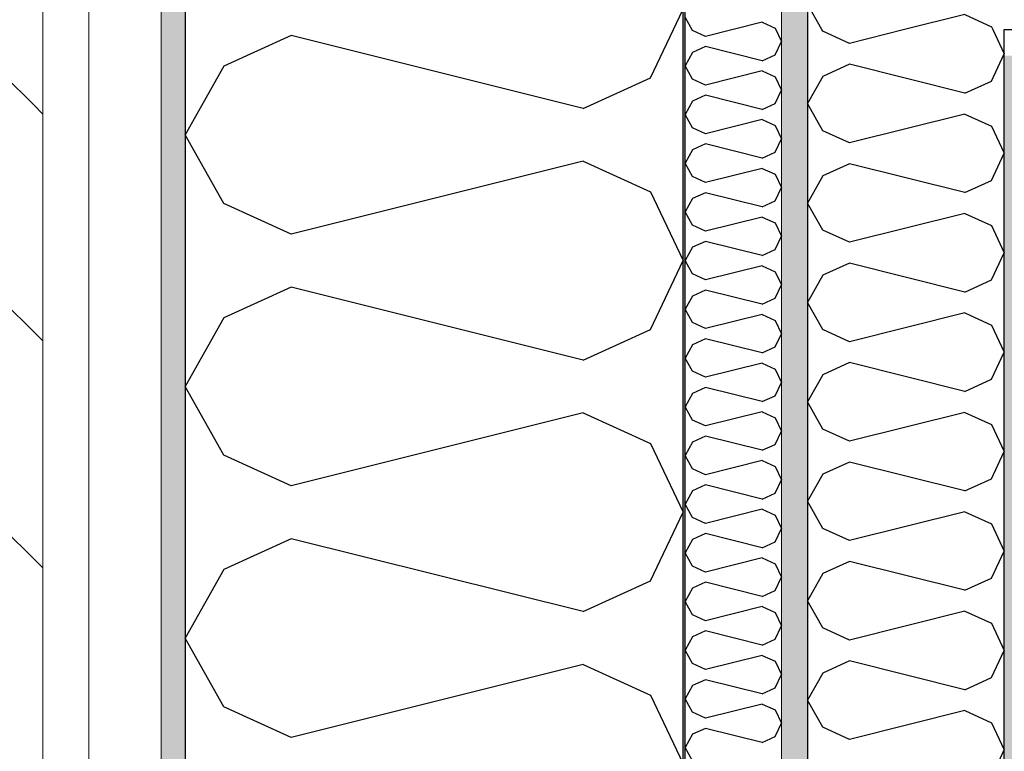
# Model space of a CAD drawing. Header units: millimetres. Extents: x -5000 to 341424, y -9235 to 550260.
# Tile 33 of 236: x 277519 to 278009, y 353910 to 354275. Entities that reach past the tile are written whole.
import ezdxf
from ezdxf.enums import TextEntityAlignment as Align

# ---------------------------------------------------------------- set-up
doc = ezdxf.new("R2010")
doc.units = ezdxf.units.MM
doc.header["$LTSCALE"] = 0.5
doc.header["$MEASUREMENT"] = 0
doc.linetypes.add('Akselinje', pattern=[1500, 1000, -200, 100, -200])
doc.linetypes.add('PLINE', pattern=[0])
for name, color, linetype in [('232- Ikke-bærende yttervegger (Skravur)(Nye konstruksjoner)', 7, 'Continuous'), ('232- Ikke-bærende yttervegger(Nye konstruksjoner)', 7, 'Continuous'), ('242- Ikke-bærende innervegger (Skravur)(Nye konstruksjoner)', 7, 'Continuous'), ('242- Ikke-bærende innervegger(Nye konstruksjoner)', 7, 'Continuous'), ('255- Gulvoverflate(Nye konstruksjoner)', 7, 'Continuous'), ('82-- Modullinjer(Nye konstruksjoner)', 7, 'Continuous'), ('842-M___1_50 Målsetting bygning', 7, 'Continuous'), ('842-M___1_50 Målsetting bygning(Nye konstruksjoner)', 7, 'Continuous'), ('862- M___Nettoareal(Nye konstruksjoner)', 7, 'Continuous'), ('862- M___Nettoareal(Polylinje)(Nye konstruksjoner)', 7, 'Continuous'), ('862- M___Nettoareal(Tekst)(Nye konstruksjoner)', 7, 'Continuous')]:
    doc.layers.add(name, color=color, linetype=linetype)
doc.layers.add('235- Utvendig kledning og overflate(Nye konstruksjoner)', color=7, linetype='Continuous', lineweight=0)
doc.layers.add('236- Innvendig kledning og overflate(Nye konstruksjoner)', color=7, linetype='Continuous', lineweight=0)
doc.styles.add('GENERATED_STYLE_1', font='txt')
doc.styles.add('GENERATED_STYLE_3', font='arial.ttf')
doc.styles.add('GENERATED_STYLE_5', font='arial.ttf')
doc.dimstyles.new('GENERATED_STYLE__2', dxfattribs={"dimtxt": 100, "dimasz": 95, "dimexe": 0.18, "dimexo": 0.0625, "dimgap": 0, "dimtad": 1, "dimtih": 1, "dimtoh": 1, "dimdec": 0, "dimzin": 0, "dimdsep": 46, "dimtxsty": 'GENERATED_STYLE_3', "dimblk": 'ARROWHEAD_6', "dimblk1": 'ARROWHEAD_6', "dimblk2": 'ARROWHEAD_6', "dimcen": 0.09, "dimse1": 1, "dimse2": 1, "dimclrd": 256, "dimclre": 256, "dimclrt": 256, "dimadec": 1, "dimazin": 0, "dimtfac": 1, "dimtdec": 4, "dimtmove": 0, "dimatfit": 3, "dimfxl": 1, "dimtolj": 1, "dimtzin": 0, "dimarcsym": 0})
doc.dimstyles.new('GENERATED_STYLE__3', dxfattribs={"dimtxt": 100, "dimasz": 95, "dimexe": 0.18, "dimexo": 0.0625, "dimgap": 0, "dimtad": 1, "dimdec": 0, "dimzin": 0, "dimdsep": 46, "dimtxsty": 'GENERATED_STYLE_3', "dimblk": 'ARROWHEAD_6', "dimblk1": 'ARROWHEAD_6', "dimblk2": 'ARROWHEAD_6', "dimcen": 0.09, "dimse1": 1, "dimse2": 1, "dimclrd": 256, "dimclre": 256, "dimclrt": 256, "dimadec": 1, "dimazin": 0, "dimtfac": 1, "dimtdec": 4, "dimtmove": 2, "dimatfit": 3, "dimfxl": 1, "dimtolj": 1, "dimtzin": 0, "dimarcsym": 0})
doc.dimstyles.new('GENERATED_STYLE__4', dxfattribs={"dimtxt": 100, "dimasz": 95, "dimexe": 0.18, "dimexo": 0.0625, "dimgap": 0, "dimtad": 1, "dimdec": 0, "dimzin": 0, "dimdsep": 46, "dimtxsty": 'GENERATED_STYLE_3', "dimblk": 'ARROWHEAD_6', "dimblk1": 'ARROWHEAD_6', "dimblk2": 'ARROWHEAD_6', "dimcen": 0.09, "dimse1": 1, "dimse2": 1, "dimclrd": 256, "dimclre": 256, "dimclrt": 256, "dimadec": 1, "dimazin": 0, "dimtfac": 1, "dimtdec": 4, "dimtmove": 0, "dimatfit": 3, "dimfxl": 1, "dimtolj": 1, "dimtzin": 0, "dimarcsym": 0})
pattern_1 = [(0, (0, 0), (0, 43.30127), [0, -25]), (0, (12.5, 21.65), (0, 43.30127), [0, -25])]

# ---------------------------------------------------------------- blocks, each defined once
blk = doc.blocks.new('LEILIGHET 4__1', base_point=(283768.57, 348580.68))
at = {"layer": '862- M___Nettoareal(Polylinje)(Nye konstruksjoner)', "flags": 128}
blk.add_lwpolyline([(286041.01, 356380.68), (277911.01, 356380.68), (277911.01, 348080.68), (281226.01, 348080.68), (281226.01, 349780.68), (286041.01, 349780.68)], close=True, dxfattribs=at)
at = {"layer": '862- M___Nettoareal(Tekst)(Nye konstruksjoner)', "style": 'GENERATED_STYLE_1'}
for tag, p in [('DUMMY_861', (280027.46, 358559.56)), ('ROOM_NAME', (279287.32, 358509.74)), ('DUMMY_862', (279287.32, 358371.32))]:
    blk.add_attdef(tag, text='', height=100, dxfattribs=at).set_placement(p, align=Align.TOP_LEFT)
blk = doc.blocks.new('*X332')
at = {"layer": '232- Ikke-bærende yttervegger (Skravur)(Nye konstruksjoner)', "linetype": 'PLINE'}
for p, q in [((277853.71, 354269.27), (277850.01, 354275.91)), ((277888.37, 354273.35), (277860.21, 354266.32)), ((277888.37, 354273.35), (277894.87, 354270.4)), ((277860.21, 354266.32), (277853.71, 354269.27)), ((277894.87, 354270.4), (277898.01, 354263.76)), ((277894.87, 354257.13), (277898.01, 354263.76)), ((277860.21, 354261.21), (277853.71, 354258.26)), ((277888.37, 354254.18), (277860.21, 354261.21)), ((277853.71, 354258.26), (277850.01, 354251.62)), ((277888.37, 354254.18), (277894.87, 354257.13)), ((277853.71, 354244.99), (277850.01, 354251.62)), ((277888.37, 354249.07), (277860.21, 354242.03)), ((277888.37, 354249.07), (277894.87, 354246.11)), ((277860.21, 354242.03), (277853.71, 354244.99)), ((277894.87, 354246.11), (277898.01, 354239.48)), ((277894.87, 354232.85), (277898.01, 354239.48)), ((277853.71, 354233.97), (277850.01, 354227.34)), ((277860.21, 354236.93), (277853.71, 354233.97)), ((277888.37, 354229.89), (277860.21, 354236.93)), ((277888.37, 354229.89), (277894.87, 354232.85)), ((277853.71, 354220.71), (277850.01, 354227.34)), ((277888.37, 354224.79), (277860.21, 354217.75)), ((277888.37, 354224.79), (277894.87, 354221.83)), ((277860.21, 354217.75), (277853.71, 354220.71)), ((277894.87, 354221.83), (277898.01, 354215.2)), ((277894.87, 354208.57), (277898.01, 354215.2)), ((277853.71, 354209.69), (277850.01, 354203.06)), ((277860.21, 354212.65), (277853.71, 354209.69)), ((277888.37, 354205.61), (277860.21, 354212.65)), ((277888.37, 354205.61), (277894.87, 354208.57)), ((277853.71, 354196.43), (277850.01, 354203.06)), ((277888.37, 354200.51), (277860.21, 354193.47)), ((277888.37, 354200.51), (277894.87, 354197.55)), ((277860.21, 354193.47), (277853.71, 354196.43)), ((277894.87, 354197.55), (277898.01, 354190.92)), ((277894.87, 354184.29), (277898.01, 354190.92)), ((277853.71, 354185.41), (277850.01, 354178.78)), ((277860.21, 354188.37), (277853.71, 354185.41)), ((277888.37, 354181.33), (277860.21, 354188.37)), ((277888.37, 354181.33), (277894.87, 354184.29)), ((277853.71, 354172.15), (277850.01, 354178.78)), ((277888.37, 354176.23), (277860.21, 354169.19)), ((277888.37, 354176.23), (277894.87, 354173.27)), ((277860.21, 354169.19), (277853.71, 354172.15)), ((277894.87, 354173.27), (277898.01, 354166.64)), ((277894.87, 354160.01), (277898.01, 354166.64)), ((277853.71, 354161.13), (277850.01, 354154.5)), ((277860.21, 354164.09), (277853.71, 354161.13)), ((277888.37, 354157.05), (277860.21, 354164.09)), ((277888.37, 354157.05), (277894.87, 354160.01)), ((277853.71, 354147.87), (277850.01, 354154.5)), ((277888.37, 354151.95), (277860.21, 354144.91)), ((277888.37, 354151.95), (277894.87, 354148.99)), ((277860.21, 354144.91), (277853.71, 354147.87)), ((277894.87, 354148.99), (277898.01, 354142.36)), ((277894.87, 354135.73), (277898.01, 354142.36)), ((277853.71, 354136.85), (277850.01, 354130.22)), ((277860.21, 354139.81), (277853.71, 354136.85)), ((277888.37, 354132.77), (277860.21, 354139.81)), ((277888.37, 354132.77), (277894.87, 354135.73)), ((277853.71, 354123.59), (277850.01, 354130.22)), ((277888.37, 354127.67), (277860.21, 354120.63)), ((277888.37, 354127.67), (277894.87, 354124.71)), ((277860.21, 354120.63), (277853.71, 354123.59)), ((277894.87, 354124.71), (277898.01, 354118.08)), ((277894.87, 354111.45), (277898.01, 354118.08)), ((277853.71, 354112.57), (277850.01, 354105.94)), ((277860.21, 354115.53), (277853.71, 354112.57)), ((277888.37, 354108.49), (277860.21, 354115.53)), ((277888.37, 354108.49), (277894.87, 354111.45)), ((277853.71, 354099.31), (277850.01, 354105.94)), ((277888.37, 354103.39), (277860.21, 354096.35)), ((277888.37, 354103.39), (277894.87, 354100.43)), ((277860.21, 354096.35), (277853.71, 354099.31)), ((277894.87, 354100.43), (277898.01, 354093.8)), ((277894.87, 354087.17), (277898.01, 354093.8)), ((277853.71, 354088.29), (277850.01, 354081.66)), ((277860.21, 354091.25), (277853.71, 354088.29)), ((277888.37, 354084.21), (277860.21, 354091.25)), ((277888.37, 354084.21), (277894.87, 354087.17)), ((277853.71, 354075.02), (277850.01, 354081.66)), ((277888.37, 354079.1), (277860.21, 354072.07)), ((277888.37, 354079.1), (277894.87, 354076.15)), ((277860.21, 354072.07), (277853.71, 354075.02)), ((277894.87, 354076.15), (277898.01, 354069.51)), ((277894.87, 354062.88), (277898.01, 354069.51)), ((277853.71, 354064.01), (277850.01, 354057.37)), ((277860.21, 354066.96), (277853.71, 354064.01)), ((277888.37, 354059.92), (277860.21, 354066.96)), ((277888.37, 354059.92), (277894.87, 354062.88)), ((277853.71, 354050.74), (277850.01, 354057.37)), ((277888.37, 354054.82), (277860.21, 354047.78)), ((277888.37, 354054.82), (277894.87, 354051.86)), ((277860.21, 354047.78), (277853.71, 354050.74)), ((277894.87, 354051.86), (277898.01, 354045.23)), ((277860.21, 354042.68), (277853.71, 354039.72)), ((277888.37, 354035.64), (277860.21, 354042.68)), ((277894.87, 354038.6), (277898.01, 354045.23)), ((277853.71, 354039.72), (277850.01, 354033.09)), ((277888.37, 354035.64), (277894.87, 354038.6)), ((277853.71, 354026.46), (277850.01, 354033.09)), ((277888.37, 354030.54), (277860.21, 354023.5)), ((277888.37, 354030.54), (277894.87, 354027.58)), ((277860.21, 354023.5), (277853.71, 354026.46)), ((277894.87, 354027.58), (277898.01, 354020.95)), ((277860.21, 354018.4), (277853.71, 354015.44)), ((277888.37, 354011.36), (277860.21, 354018.4)), ((277894.87, 354014.32), (277898.01, 354020.95)), ((277853.71, 354015.44), (277850.01, 354008.81)), ((277888.37, 354011.36), (277894.87, 354014.32)), ((277853.71, 354002.18), (277850.01, 354008.81)), ((277888.37, 354006.26), (277860.21, 353999.22)), ((277888.37, 354006.26), (277894.87, 354003.3)), ((277894.87, 354003.3), (277898.01, 353996.67)), ((277860.21, 353999.22), (277853.71, 354002.18)), ((277860.21, 353994.12), (277853.71, 353991.16)), ((277888.37, 353987.08), (277860.21, 353994.12)), ((277894.87, 353990.04), (277898.01, 353996.67)), ((277853.71, 353991.16), (277850.01, 353984.53)), ((277888.37, 353987.08), (277894.87, 353990.04)), ((277853.71, 353977.9), (277850.01, 353984.53)), ((277888.37, 353981.98), (277860.21, 353974.94)), ((277888.37, 353981.98), (277894.87, 353979.02)), ((277894.87, 353979.02), (277898.01, 353972.39)), ((277860.21, 353974.94), (277853.71, 353977.9)), ((277860.21, 353969.84), (277853.71, 353966.88)), ((277888.37, 353962.8), (277860.21, 353969.84)), ((277894.87, 353965.76), (277898.01, 353972.39)), ((277853.71, 353966.88), (277850.01, 353960.25)), ((277888.37, 353962.8), (277894.87, 353965.76)), ((277853.71, 353953.62), (277850.01, 353960.25)), ((277888.37, 353957.7), (277860.21, 353950.66)), ((277888.37, 353957.7), (277894.87, 353954.74)), ((277894.87, 353954.74), (277898.01, 353948.11)), ((277860.21, 353950.66), (277853.71, 353953.62)), ((277860.21, 353945.56), (277853.71, 353942.6)), ((277888.37, 353938.52), (277860.21, 353945.56)), ((277894.87, 353941.48), (277898.01, 353948.11)), ((277853.71, 353942.6), (277850.01, 353935.97)), ((277888.37, 353938.52), (277894.87, 353941.48)), ((277853.71, 353929.34), (277850.01, 353935.97)), ((277888.37, 353933.42), (277860.21, 353926.38)), ((277888.37, 353933.42), (277894.87, 353930.46)), ((277894.87, 353930.46), (277898.01, 353923.83)), ((277860.21, 353926.38), (277853.71, 353929.34)), ((277860.21, 353921.28), (277853.71, 353918.32)), ((277888.37, 353914.24), (277860.21, 353921.28)), ((277894.87, 353917.2), (277898.01, 353923.83)), ((277853.71, 353918.32), (277850.01, 353911.69)), ((277888.37, 353914.24), (277894.87, 353917.2)), ((277853.71, 353905.06), (277850.01, 353911.69))]:
    blk.add_line(p, q, dxfattribs=at)
blk = doc.blocks.new('*X334')
at = {"layer": '232- Ikke-bærende yttervegger (Skravur)(Nye konstruksjoner)', "linetype": 'PLINE'}
for p, q in [((277832.79, 354245.69), (277849.01, 354279.95)), ((277653.72, 354266.77), (277620.13, 354251.49)), ((277799.2, 354230.4), (277653.72, 354266.77)), ((277620.13, 354251.49), (277601.01, 354217.23)), ((277799.2, 354230.4), (277832.79, 354245.69)), ((277620.13, 354182.97), (277601.01, 354217.23)), ((277799.2, 354204.05), (277653.72, 354167.68)), ((277799.2, 354204.05), (277832.79, 354188.76)), ((277832.79, 354188.76), (277849.01, 354154.5)), ((277653.72, 354167.68), (277620.13, 354182.97)), ((277832.79, 354120.24), (277849.01, 354154.5)), ((277653.72, 354141.32), (277620.13, 354126.03)), ((277799.2, 354104.95), (277653.72, 354141.32)), ((277620.13, 354126.03), (277601.01, 354091.77)), ((277799.2, 354104.95), (277832.79, 354120.24)), ((277620.13, 354057.51), (277601.01, 354091.77)), ((277799.2, 354078.59), (277653.72, 354042.22)), ((277799.2, 354078.59), (277832.79, 354063.31)), ((277832.79, 354063.31), (277849.01, 354029.05)), ((277653.72, 354042.22), (277620.13, 354057.51)), ((277832.79, 353994.79), (277849.01, 354029.05)), ((277653.72, 354015.87), (277620.13, 354000.58)), ((277799.2, 353979.5), (277653.72, 354015.87)), ((277620.13, 354000.58), (277601.01, 353966.32)), ((277799.2, 353979.5), (277832.79, 353994.79)), ((277620.13, 353932.06), (277601.01, 353966.32)), ((277799.2, 353953.14), (277653.72, 353916.77)), ((277799.2, 353953.14), (277832.79, 353937.85)), ((277832.79, 353937.85), (277849.01, 353903.59)), ((277653.72, 353916.77), (277620.13, 353932.06))]:
    blk.add_line(p, q, dxfattribs=at)
blk = doc.blocks.new('Standard grid marker[87]', base_point=(277601.01, 363787.13))
at = {"layer": '82-- Modullinjer(Nye konstruksjoner)', "linetype": 'Akselinje'}
blk.add_line((277601.01, 363587.13), (277601.01, 339987.13), dxfattribs=at)
at = {"layer": '82-- Modullinjer(Nye konstruksjoner)', "style": 'GENERATED_STYLE_5'}
for tag, p in [('AC_MarkerText_1_0', (277601.01, 363965.8)), ('AC_MarkerText_1_1', (277601.01, 339715.8))]:
    blk.add_attdef(tag, text='', height=100, rotation=360, dxfattribs=at).set_placement(p, align=Align.TOP_CENTER)
blk = doc.blocks.new('*D713')
at = {"layer": '842-M___1_50 Målsetting bygning', "linetype": 'PLINE'}
for p, q in [((277601.01, 357738.6), (277601.01, 357926.1)), ((277849.01, 357738.6), (277849.01, 357926.1)), ((277651.01, 357882.35), (277551.01, 357782.35)), ((277899.01, 357882.35), (277799.01, 357782.35)), ((277526.01, 357832.35), (277601.01, 357832.35)), ((277601.01, 357832.35), (277849.01, 357832.35))]:
    blk.add_line(p, q, dxfattribs=at)
at = {"layer": '842-M___1_50 Målsetting bygning', "insert": (277610.6, 357852.35), "char_height": 100, "attachment_point": 7, "style": 'GENERATED_STYLE_3'}
blk.add_mtext('\\A1;{\\pql;\\fArial|b0|i0|c0|p0;\\W1.000000;248}', dxfattribs=at)
blk = doc.blocks.new('ARROWHEAD_6')
at = {"linetype": 'Continuous'}
for p, q in [((-0.5, -0.5), (0.5, 0.5)), ((0, 0), (-1, 0))]:
    blk.add_line(p, q, dxfattribs=at)
blk = doc.blocks.new('*D714')
at = {"layer": '842-M___1_50 Målsetting bygning', "linetype": 'PLINE'}
for p, q in [((277849.01, 357738.6), (277849.01, 357926.1)), ((279206.76, 357738.6), (279206.76, 357926.1)), ((277899.01, 357882.35), (277799.01, 357782.35)), ((279256.76, 357882.35), (279156.76, 357782.35)), ((277849.01, 357832.35), (279206.76, 357832.35))]:
    blk.add_line(p, q, dxfattribs=at)
at = {"layer": '842-M___1_50 Målsetting bygning', "insert": (278356.29, 357852.35), "char_height": 100, "attachment_point": 7, "style": 'GENERATED_STYLE_3'}
blk.add_mtext('\\A1;{\\pql;\\fArial|b0|i0|c0|p0;\\W1.000000;1\xa0358}', dxfattribs=at)
blk = doc.blocks.new('*X1228')
at = {"layer": '242- Ikke-bærende innervegger (Skravur)(Nye konstruksjoner)', "linetype": 'PLINE'}
for p, q in [((277931.84, 354361.94), (277919.28, 354367.65)), ((277954.69, 354367.65), (277931.84, 354361.94)), ((278003.84, 354367.65), (278009.01, 354356.73)), ((278002.6, 354343.19), (278009.01, 354356.73)), ((277931.84, 354351.52), (277918.56, 354345.48)), ((277989.32, 354337.15), (277931.84, 354351.52)), ((277918.56, 354345.48), (277911.01, 354331.94)), ((277989.32, 354337.15), (278002.6, 354343.19)), ((277918.56, 354318.4), (277911.01, 354331.94)), ((277989.32, 354326.73), (277931.84, 354312.36)), ((277989.32, 354326.73), (278002.6, 354320.69)), ((277931.84, 354312.36), (277918.56, 354318.4)), ((278002.6, 354320.69), (278009.01, 354307.15)), ((278002.6, 354293.62), (278009.01, 354307.15)), ((277931.84, 354301.95), (277918.56, 354295.9)), ((277989.32, 354287.57), (277931.84, 354301.95)), ((277918.56, 354295.9), (277911.01, 354282.37)), ((277989.32, 354287.57), (278002.6, 354293.62)), ((277918.1, 354269.65), (277911.01, 354282.37)), ((277989.32, 354277.16), (277959.29, 354269.65)), ((277989.32, 354277.16), (278002.6, 354271.12)), ((278002.6, 354271.12), (278003.29, 354269.65))]:
    blk.add_line(p, q, dxfattribs=at)
blk = doc.blocks.new('*X1229')
at = {"layer": '242- Ikke-bærende innervegger (Skravur)(Nye konstruksjoner)', "linetype": 'PLINE'}
for p, q in [((277918.56, 354268.83), (277918.1, 354269.65)), ((277931.84, 354262.79), (277918.56, 354268.83)), ((277959.29, 354269.65), (277931.84, 354262.79)), ((278003.29, 354269.65), (278009, 354257.58)), ((278002.6, 354244.04), (278009, 354257.58)), ((277931.84, 354252.37), (277918.56, 354246.33)), ((277989.32, 354238), (277931.84, 354252.37)), ((277918.56, 354246.33), (277911, 354232.79)), ((277989.32, 354238), (278002.6, 354244.04)), ((277918.56, 354219.25), (277911, 354232.79)), ((277989.32, 354227.58), (277931.84, 354213.21)), ((277989.32, 354227.58), (278002.6, 354221.54)), ((277931.84, 354213.21), (277918.56, 354219.25)), ((278002.6, 354221.54), (278009, 354208)), ((278002.6, 354194.47), (278009, 354208)), ((277931.84, 354202.8), (277918.56, 354196.76)), ((277989.32, 354188.43), (277931.84, 354202.8)), ((277918.56, 354196.76), (277911, 354183.22)), ((277989.32, 354188.43), (278002.6, 354194.47)), ((277918.56, 354169.68), (277911, 354183.22)), ((277989.32, 354178.01), (277931.84, 354163.64)), ((277989.32, 354178.01), (278002.6, 354171.97)), ((278002.6, 354171.97), (278009, 354158.43)), ((277931.84, 354163.64), (277918.56, 354169.68)), ((278002.6, 354144.89), (278009, 354158.43)), ((277931.84, 354153.22), (277918.56, 354147.18)), ((277989.32, 354138.85), (277931.84, 354153.22)), ((277918.56, 354147.18), (277911, 354133.64)), ((277989.32, 354138.85), (278002.6, 354144.89)), ((277918.56, 354120.11), (277911, 354133.64)), ((277989.32, 354128.44), (277931.84, 354114.06)), ((277989.32, 354128.44), (278002.6, 354122.39)), ((278002.6, 354122.39), (278009, 354108.86)), ((277931.84, 354114.06), (277918.56, 354120.11)), ((278002.6, 354095.32), (278009, 354108.86)), ((277931.84, 354103.65), (277918.56, 354097.61)), ((277989.32, 354089.28), (277931.84, 354103.65)), ((277918.56, 354097.61), (277911, 354084.07)), ((277989.32, 354089.28), (278002.6, 354095.32)), ((277918.56, 354070.53), (277911, 354084.07)), ((277989.32, 354078.86), (277931.84, 354064.49)), ((277989.32, 354078.86), (278002.6, 354072.82)), ((278002.6, 354072.82), (278009, 354059.28)), ((277931.84, 354064.49), (277918.56, 354070.53)), ((278002.6, 354045.74), (278009, 354059.28)), ((277931.84, 354054.07), (277918.56, 354048.03)), ((277989.32, 354039.7), (277931.84, 354054.07)), ((277918.56, 354048.03), (277911, 354034.5)), ((277989.32, 354039.7), (278002.6, 354045.74)), ((277918.56, 354020.96), (277911, 354034.5)), ((277989.32, 354029.29), (277931.84, 354014.92)), ((277989.32, 354029.29), (278002.6, 354023.25)), ((278002.6, 354023.25), (278009, 354009.71)), ((277931.84, 354014.92), (277918.56, 354020.96)), ((278002.6, 353996.17), (278009, 354009.71)), ((277931.84, 354004.5), (277918.56, 353998.46)), ((277989.32, 353990.13), (277931.84, 354004.5)), ((277918.56, 353998.46), (277911, 353984.92)), ((277989.32, 353990.13), (278002.6, 353996.17)), ((277918.56, 353971.38), (277911, 353984.92)), ((277989.32, 353979.71), (277931.84, 353965.34)), ((277989.32, 353979.71), (278002.6, 353973.67)), ((277931.84, 353965.34), (277918.56, 353971.38)), ((278002.6, 353973.67), (278009, 353960.13)), ((278002.6, 353946.6), (278009, 353960.13)), ((277931.84, 353954.93), (277918.56, 353948.88)), ((277989.32, 353940.55), (277931.84, 353954.93)), ((277918.56, 353948.88), (277911, 353935.35)), ((277989.32, 353940.55), (278002.6, 353946.6)), ((277918.56, 353921.81), (277911, 353935.35)), ((277989.32, 353930.14), (277931.84, 353915.77)), ((277989.32, 353930.14), (278002.6, 353924.1)), ((277931.84, 353915.77), (277918.56, 353921.81)), ((278002.6, 353924.1), (278009, 353910.56)), ((278002.6, 353897.02), (278009, 353910.56))]:
    blk.add_line(p, q, dxfattribs=at)
blk = doc.blocks.new('*D1447')
at = {"layer": '842-M___1_50 Målsetting bygning(Nye konstruksjoner)', "linetype": 'PLINE'}
for p, q in [((277911.01, 355955), (277911.01, 356142.5)), ((277961.01, 356098.75), (277861.01, 355998.75)), ((278059.01, 356098.75), (277959.01, 355998.75)), ((277836.01, 356048.75), (277911.01, 356048.75)), ((277911.01, 356048.75), (278009.01, 356048.75))]:
    blk.add_line(p, q, dxfattribs=at)
blk = doc.blocks.new('*D1448')
at = {"layer": '842-M___1_50 Målsetting bygning(Nye konstruksjoner)', "linetype": 'PLINE'}
for p, q in [((278009.01, 355955), (278009.01, 356142.5)), ((278059.01, 356098.75), (277959.01, 355998.75)), ((281127.01, 356098.74), (281027.01, 355998.74)), ((277911.01, 356048.75), (278009.01, 356048.75)), ((278009.01, 356048.75), (281077.01, 356048.74))]:
    blk.add_line(p, q, dxfattribs=at)
at = {"layer": '842-M___1_50 Målsetting bygning(Nye konstruksjoner)', "char_height": 100, "attachment_point": 7, "rotation": 360, "style": 'GENERATED_STYLE_3'}
for s, insert in [('\\A1;{\\pql;\\fArial|b0|i0|c0|p0;\\W1.000000;98}', (278022.3, 356070.17)), ('\\A1;{\\pql;\\fArial|b0|i0|c0|p0;\\W1.000000;3\xa0068}', (279371.41, 356068.75))]:
    blk.add_mtext(s, dxfattribs=dict(at, insert=insert))

msp = doc.modelspace()

# ---------------------------------------------------------------- hatches: boundary and pattern name
at = {"layer": '232- Ikke-bærende yttervegger (Skravur)(Nye konstruksjoner)', "linetype": 'Continuous'}
h = msp.add_hatch(dxfattribs=at)
h.set_pattern_fill('Skrålinjer_2', color=256, style=0, pattern_type=2)
h.set_pattern_definition([(315, (0, 0), (56.568542, 56.568542), [80, 0])])
h.paths.add_polyline_path([(277530.01, 356761.65), (277511.01, 356761.65), (277511.01, 350282.68), (277530.01, 350282.68)])
h = msp.add_hatch(dxfattribs=at)
h.set_pattern_fill('Prikker_tett', color=256, style=0, pattern_type=2)
h.set_pattern_definition(pattern_1)
h.paths.add_polyline_path([(277589.01, 356690.65), (277589.01, 350282.68), (277601.01, 350282.68), (277601.01, 356690.65)])
msp.add_hatch(color=256, dxfattribs=at).paths.add_polyline_path([(277850.01, 356441.65), (277849.01, 356441.65), (277849.01, 350282.68), (277850.01, 350282.68)])
h = msp.add_hatch(dxfattribs=at)
h.set_pattern_fill('Prikker_tett', color=256, style=0, pattern_type=2)
h.set_pattern_definition(pattern_1)
h.paths.add_polyline_path([(277898.01, 350282.68), (277911.01, 350282.68), (277911.01, 356380.65), (277898.01, 356380.65)])
at = {"layer": '242- Ikke-bærende innervegger (Skravur)(Nye konstruksjoner)', "linetype": 'Continuous'}
h = msp.add_hatch(dxfattribs=at)
h.set_pattern_fill('Prikker_tett', color=256, style=0, pattern_type=2)
h.set_pattern_definition(pattern_1)
h.paths.add_polyline_path([(278022.01, 354256.65), (278022.01, 354269.65), (278009.01, 354269.65), (278009.01, 354256.65)])
h = msp.add_hatch(dxfattribs=at)
h.set_pattern_fill('Prikker_tett', color=256, style=0, pattern_type=2)
h.set_pattern_definition(pattern_1)
h.paths.add_polyline_path([(278022, 351276.65), (278022.01, 354256.65), (278009.01, 354256.65), (278009, 351276.65)])

# ---------------------------------------------------------------- linework, layer by layer
at = {"layer": '232- Ikke-bærende yttervegger(Nye konstruksjoner)', "linetype": 'PLINE'}
for p, q in [((277601.01, 356442.65), (277601.01, 350282.68)), ((277849.01, 350282.68), (277849.01, 356441.65)), ((277850.01, 350282.68), (277850.01, 356393.65))]:
    msp.add_line(p, q, dxfattribs=at)
at = {"layer": '235- Utvendig kledning og overflate(Nye konstruksjoner)', "linetype": 'PLINE'}
for p, q in [((277530.01, 356738.65), (277530.01, 350282.68)), ((277553.01, 356702.65), (277553.01, 350282.68)), ((277589.01, 356690.65), (277589.01, 350282.68))]:
    msp.add_line(p, q, dxfattribs=at)
at = {"layer": '236- Innvendig kledning og overflate(Nye konstruksjoner)', "linetype": 'PLINE'}
msp.add_line((277898.01, 350282.68), (277898.01, 356380.65), dxfattribs=at)
at = {"layer": '236- Innvendig kledning og overflate(Nye konstruksjoner)', "linetype": 'PLINE', "flags": 128}
msp.add_lwpolyline([(277911.01, 350282.68), (277911.01, 356380.65)], dxfattribs=at)
at = {"layer": '242- Ikke-bærende innervegger(Nye konstruksjoner)', "linetype": 'PLINE'}
for p, q in [((278009, 351276.65), (278009.01, 354269.65)), ((278009.01, 354269.65), (278022.01, 354269.65)), ((278009.01, 354269.65), (278022.01, 354269.65))]:
    msp.add_line(p, q, dxfattribs=at)
at = {"layer": '242- Ikke-bærende innervegger(Nye konstruksjoner)', "linetype": 'PLINE', "flags": 128}
msp.add_lwpolyline([(277911.01, 356380.65), (277911, 351263.65)], dxfattribs=at)
at = {"layer": '255- Gulvoverflate(Nye konstruksjoner)', "linetype": 'PLINE', "flags": 128}
msp.add_lwpolyline([(277601.01, 349570.68), (277601.01, 347770.68), (281536.01, 347770.68), (281536.01, 349470.68), (285893.01, 349470.68), (285893.01, 347770.68), (289886.01, 347770.68), (289886.01, 349470.68), (294243.01, 349470.68), (294243.01, 347770.68), (298236.01, 347770.68), (298236.01, 349470.68), (303051.01, 349470.68), (303051.01, 356690.65), (277601.01, 356690.65), (277601.01, 354890.65)], close=True, dxfattribs=at)

# ---------------------------------------------------------------- block references
at = {"layer": '232- Ikke-bærende yttervegger(Nye konstruksjoner)'}
for name in ['*X334', '*X332']:
    msp.add_blockref(name, (0, 0), dxfattribs=at)
at = {"layer": '242- Ikke-bærende innervegger(Nye konstruksjoner)'}
for name in ['*X1228', '*X1229']:
    msp.add_blockref(name, (0, 0), dxfattribs=at)
at = {"layer": '82-- Modullinjer(Nye konstruksjoner)', "linetype": 'PLINE'}
msp.add_blockref('Standard grid marker[87]', (277601.01, 363787.13), dxfattribs=at)
at = {"layer": '862- M___Nettoareal(Nye konstruksjoner)', "linetype": 'Continuous'}
msp.add_blockref('LEILIGHET 4__1', (283768.57, 348580.68), dxfattribs=at)

# ---------------------------------------------------------------- dimensions: what is measured, and where the dimension line sits
at = {"layer": '842-M___1_50 Målsetting bygning', "linetype": 'Continuous'}
for base, p1, p2, picture, middle in [((279206.76, 357832.35), (277849.01, 352230.66), (279206.76, 356380.65), '*D714', (278527.83, 357902.35)), ((277849.01, 357832.35), (277601.01, 352230.66), (277849.01, 352230.66), '*D713', (277724.75, 357902.35))]:
    dim = msp.add_linear_dim(base=base, p1=p1, p2=p2, dimstyle='GENERATED_STYLE__2', dxfattribs=at)
    dim.commit()
    dim.dimension.update_dxf_attribs({"geometry": picture, "text_midpoint": middle, "dimtype": 160})
at = {"layer": '842-M___1_50 Målsetting bygning(Nye konstruksjoner)', "linetype": 'Continuous'}
for base, p1, p2, dimstyle, picture, middle in [((281077.01, 356048.74), (278009, 353822.15), (281077.01, 356380.65), 'GENERATED_STYLE__4', '*D1448', (279542.95, 356118.74)), ((278009.01, 356048.75), (277911, 353766.65), (278009, 353822.15), 'GENERATED_STYLE__3', '*D1447', (278098.41, 356120.17))]:
    dim = msp.add_linear_dim(base=base, p1=p1, p2=p2, angle=360, dimstyle=dimstyle, dxfattribs=at)
    dim.commit()
    dim.dimension.update_dxf_attribs({"geometry": picture, "text_midpoint": middle, "dimtype": 160, "text_rotation": 360})

doc.saveas('drawing.dxf')
